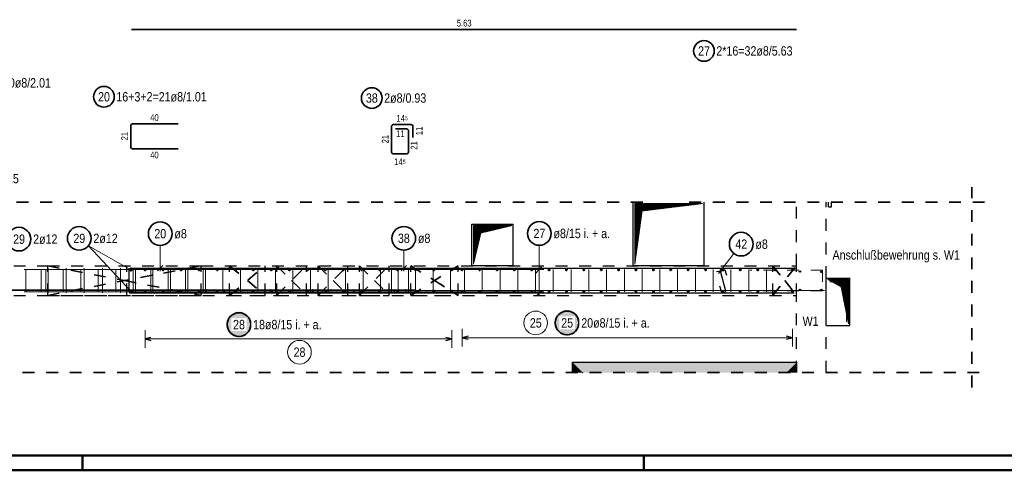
# Model space of a CAD drawing. Header units: millimetres. Extents: x -4.8 to 49, y -12 to 21.
# Tile 30 of 56: x 29 to 37.3, y 0 to 3.8. Entities that reach past the tile are written whole.
import ezdxf

# ---------------------------------------------------------------- set-up
doc = ezdxf.new("R2010")
doc.units = ezdxf.units.MM
doc.linetypes.add('DOT', pattern=[0.25, 0, -0.25])
doc.linetypes.add('HIDDEN', pattern=[0.375, 0.25, -0.125])
doc.layers.add('Achsen', color=7, linetype='Continuous', lineweight=20)
doc.layers.add('nplo Bewehrung', color=7, linetype='Continuous', lineweight=20)
doc.styles.add('Arial Narrow', font='ARIALN.TTF')
pattern_1 = [(45, (0, 0), (-0.00183847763, 0.00183847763), [])]

msp = doc.modelspace()

# ---------------------------------------------------------------- hatches: boundary and pattern name
at = {"lineweight": 50, "true_color": 0xd7ffd7}
for points in [[(35.459044, 0.825926), (35.546277, 0.91316), (33.646277, 0.91316), (33.733511, 0.825926)], [(33.646277, 0.825926), (33.733511, 0.825926), (33.646277, 0.91316)], [(35.459044, 0.825926), (35.546277, 0.825926), (35.546277, 0.91316)]]:
    msp.add_hatch(color=254, dxfattribs=at).paths.add_polyline_path(points)
at = {"layer": 'Achsen', "lineweight": 13}
h = msp.add_hatch(dxfattribs=at)
h.set_pattern_fill('Mau', color=6, scale=0.01, angle=45, style=0, pattern_type=2)
h.set_pattern_definition(pattern_1)
h.paths.add_polyline_path([(34.173897, 1.744407), (34.236397, 2.193073), (34.748897, 2.255573), (34.173897, 2.255573)])
h = msp.add_hatch(dxfattribs=at)
h.set_pattern_fill('Mau', color=6, scale=0.01, angle=45, style=0, pattern_type=2)
h.set_pattern_definition(pattern_1)
h.paths.add_polyline_path([(32.808922, 1.744407), (32.871422, 2.006907), (33.133922, 2.069407), (32.808922, 2.069407)])
h = msp.add_hatch(dxfattribs=at)
h.set_pattern_fill('Mau', color=6, scale=0.01, angle=45, style=0, pattern_type=2)
h.set_pattern_definition(pattern_1)
h.paths.add_polyline_path([(35.808826, 1.612662), (35.921326, 1.550162), (35.983826, 1.237661), (35.983826, 1.612662)])
at = {"layer": 'Achsen', "lineweight": 25, "true_color": 0xffffff}
for points in [[(30.933675, 1.232297), (30.933608, 1.236136), (30.933407, 1.23997), (30.933073, 1.243795), (30.932605, 1.247606), (30.932004, 1.251398), (30.931271, 1.255167), (30.930408, 1.258908), (30.929414, 1.262617), (30.928291, 1.266289), (30.927041, 1.269919), (30.925665, 1.273504), (30.924165, 1.277038), (30.922542, 1.280518), (30.920799, 1.283939), (30.918938, 1.287297), (30.91696, 1.290588), (30.914869, 1.293808), (30.912667, 1.296953), (30.910356, 1.30002), (30.90794, 1.303004), (30.905421, 1.305901), (30.902803, 1.308709), (30.900088, 1.311424), (30.89728, 1.314043), (30.894382, 1.316562), (30.891398, 1.318978), (30.888332, 1.321289), (30.885186, 1.323491), (30.881966, 1.325582), (30.878675, 1.32756), (30.875317, 1.329421), (30.871896, 1.331164), (30.868416, 1.332787), (30.864882, 1.334287), (30.861297, 1.335663), (30.857667, 1.336913), (30.853995, 1.338036), (30.850287, 1.33903), (30.846545, 1.339893), (30.842776, 1.340626), (30.838984, 1.341226), (30.835173, 1.341694), (30.831348, 1.342029), (30.827514, 1.34223), (30.823675, 1.342297), (30.819836, 1.34223), (30.816002, 1.342029), (30.812177, 1.341694), (30.808366, 1.341226), (30.804574, 1.340626), (30.800805, 1.339893), (30.797064, 1.33903), (30.793355, 1.338036), (30.789683, 1.336913), (30.786053, 1.335663), (30.782468, 1.334287), (30.778934, 1.332787), (30.775454, 1.331164), (30.772033, 1.329421), (30.768675, 1.32756), (30.765384, 1.325582), (30.762164, 1.323491), (30.759019, 1.321289), (30.755952, 1.318978), (30.752969, 1.316562), (30.750071, 1.314043), (30.747263, 1.311424), (30.744548, 1.308709), (30.741929, 1.305901), (30.73941, 1.303004), (30.736994, 1.30002), (30.734683, 1.296953), (30.732481, 1.293808), (30.73039, 1.290588), (30.728412, 1.287297), (30.726551, 1.283939), (30.724808, 1.280518), (30.723185, 1.277038), (30.721685, 1.273504), (30.720309, 1.269919), (30.719059, 1.266289), (30.717936, 1.262617), (30.716943, 1.258908), (30.716079, 1.255167), (30.715346, 1.251398), (30.714746, 1.247606), (30.714278, 1.243795), (30.713943, 1.23997), (30.713742, 1.236136), (30.713675, 1.232297), (30.713742, 1.228458), (30.713943, 1.224624), (30.714278, 1.220799), (30.714746, 1.216988), (30.715346, 1.213196), (30.716079, 1.209427), (30.716943, 1.205686), (30.717936, 1.201977), (30.719059, 1.198305), (30.720309, 1.194675), (30.721685, 1.19109), (30.723185, 1.187556), (30.724808, 1.184076), (30.726551, 1.180655), (30.728412, 1.177297), (30.73039, 1.174006), (30.732481, 1.170786), (30.734683, 1.167641), (30.736994, 1.164574), (30.73941, 1.16159), (30.741929, 1.158693), (30.744548, 1.155885), (30.747263, 1.15317), (30.750071, 1.150551), (30.752969, 1.148032), (30.755952, 1.145616), (30.759019, 1.143305), (30.762164, 1.141103), (30.765384, 1.139012), (30.768675, 1.137034), (30.772033, 1.135173), (30.775454, 1.13343), (30.778934, 1.131807), (30.782468, 1.130307), (30.786053, 1.128931), (30.789683, 1.127681), (30.793355, 1.126558), (30.797064, 1.125564), (30.800805, 1.124701), (30.804574, 1.123968), (30.808366, 1.123368), (30.812177, 1.1229), (30.816002, 1.122565), (30.819836, 1.122364), (30.823675, 1.122297), (30.827514, 1.122364), (30.831348, 1.122565), (30.835173, 1.1229), (30.838984, 1.123368), (30.842776, 1.123968), (30.846545, 1.124701), (30.850287, 1.125564), (30.853995, 1.126558), (30.857667, 1.127681), (30.861297, 1.128931), (30.864882, 1.130307), (30.868416, 1.131807), (30.871896, 1.13343), (30.875317, 1.135173), (30.878675, 1.137034), (30.881966, 1.139012), (30.885186, 1.141103), (30.888332, 1.143305), (30.891398, 1.145616), (30.894382, 1.148032), (30.89728, 1.150551), (30.900088, 1.15317), (30.902803, 1.155885), (30.905421, 1.158693), (30.90794, 1.16159), (30.910356, 1.164574), (30.912667, 1.167641), (30.914869, 1.170786), (30.91696, 1.174006), (30.918938, 1.177297), (30.920799, 1.180655), (30.922542, 1.184076), (30.924165, 1.187556), (30.925665, 1.19109), (30.927041, 1.194675), (30.928291, 1.198305), (30.929414, 1.201977), (30.930408, 1.205686), (30.931271, 1.209427), (30.932004, 1.213196), (30.932605, 1.216988), (30.933073, 1.220799), (30.933407, 1.224624)], [(33.711667, 1.246474), (33.7116, 1.250313), (33.711399, 1.254147), (33.711064, 1.257972), (33.710596, 1.261783), (33.709996, 1.265575), (33.709263, 1.269344), (33.708399, 1.273085), (33.707406, 1.276794), (33.706283, 1.280466), (33.705033, 1.284096), (33.703657, 1.28768), (33.702157, 1.291215), (33.700534, 1.294694), (33.698791, 1.298116), (33.69693, 1.301474), (33.694952, 1.304765), (33.692861, 1.307985), (33.690659, 1.31113), (33.688348, 1.314196), (33.685932, 1.31718), (33.683413, 1.320078), (33.680794, 1.322886), (33.678079, 1.325601), (33.675271, 1.32822), (33.672374, 1.330739), (33.66939, 1.333155), (33.666323, 1.335466), (33.663178, 1.337668), (33.659958, 1.339759), (33.656667, 1.341736), (33.653309, 1.343598), (33.649888, 1.345341), (33.646408, 1.346964), (33.642874, 1.348464), (33.639289, 1.34984), (33.635659, 1.35109), (33.631987, 1.352212), (33.628278, 1.353206), (33.624537, 1.35407), (33.620768, 1.354802), (33.616976, 1.355403), (33.613165, 1.355871), (33.60934, 1.356206), (33.605506, 1.356407), (33.601667, 1.356474), (33.597828, 1.356407), (33.593994, 1.356206), (33.590169, 1.355871), (33.586358, 1.355403), (33.582566, 1.354802), (33.578797, 1.35407), (33.575056, 1.353206), (33.571347, 1.352212), (33.567675, 1.35109), (33.564045, 1.34984), (33.56046, 1.348464), (33.556926, 1.346964), (33.553446, 1.345341), (33.550025, 1.343598), (33.546667, 1.341736), (33.543376, 1.339759), (33.540156, 1.337668), (33.537011, 1.335466), (33.533944, 1.333155), (33.53096, 1.330739), (33.528063, 1.32822), (33.525255, 1.325601), (33.52254, 1.322886), (33.519921, 1.320078), (33.517402, 1.31718), (33.514986, 1.314196), (33.512675, 1.31113), (33.510473, 1.307985), (33.508382, 1.304765), (33.506404, 1.301474), (33.504543, 1.298116), (33.5028, 1.294694), (33.501177, 1.291215), (33.499677, 1.28768), (33.498301, 1.284096), (33.497051, 1.280466), (33.495928, 1.276794), (33.494934, 1.273085), (33.494071, 1.269344), (33.493338, 1.265575), (33.492737, 1.261783), (33.49227, 1.257972), (33.491935, 1.254147), (33.491734, 1.250313), (33.491667, 1.246474), (33.491734, 1.242635), (33.491935, 1.2388), (33.49227, 1.234976), (33.492737, 1.231165), (33.493338, 1.227372), (33.494071, 1.223603), (33.494934, 1.219862), (33.495928, 1.216154), (33.497051, 1.212482), (33.498301, 1.208851), (33.499677, 1.205267), (33.501177, 1.201733), (33.5028, 1.198253), (33.504543, 1.194832), (33.506404, 1.191474), (33.508382, 1.188183), (33.510473, 1.184962), (33.512675, 1.181817), (33.514986, 1.178751), (33.517402, 1.175767), (33.519921, 1.172869), (33.52254, 1.170061), (33.525255, 1.167346), (33.528063, 1.164728), (33.53096, 1.162209), (33.533944, 1.159792), (33.537011, 1.157482), (33.540156, 1.15528), (33.543376, 1.153188), (33.546667, 1.151211), (33.550025, 1.149349), (33.553446, 1.147606), (33.556926, 1.145984), (33.56046, 1.144483), (33.564045, 1.143107), (33.567675, 1.141857), (33.571347, 1.140735), (33.575056, 1.139741), (33.578797, 1.138877), (33.582566, 1.138145), (33.586358, 1.137544), (33.590169, 1.137076), (33.593994, 1.136742), (33.597828, 1.136541), (33.601667, 1.136474), (33.605506, 1.136541), (33.60934, 1.136742), (33.613165, 1.137076), (33.616976, 1.137544), (33.620768, 1.138145), (33.624537, 1.138877), (33.628278, 1.139741), (33.631987, 1.140735), (33.635659, 1.141857), (33.639289, 1.143107), (33.642874, 1.144483), (33.646408, 1.145984), (33.649888, 1.147606), (33.653309, 1.149349), (33.656667, 1.151211), (33.659958, 1.153188), (33.663178, 1.15528), (33.666323, 1.157482), (33.66939, 1.159792), (33.672374, 1.162209), (33.675271, 1.164728), (33.678079, 1.167346), (33.680794, 1.170061), (33.683413, 1.172869), (33.685932, 1.175767), (33.688348, 1.178751), (33.690659, 1.181817), (33.692861, 1.184962), (33.694952, 1.188183), (33.69693, 1.191474), (33.698791, 1.194832), (33.700534, 1.198253), (33.702157, 1.201733), (33.703657, 1.205267), (33.705033, 1.208851), (33.706283, 1.212482), (33.707406, 1.216154), (33.708399, 1.219862), (33.709263, 1.223603), (33.709996, 1.227372), (33.710596, 1.231165), (33.711064, 1.234976), (33.711399, 1.2388)]]:
    msp.add_hatch(color=7, dxfattribs=at).paths.add_polyline_path(points)

# ---------------------------------------------------------------- linework, layer by layer
at = {"color": 2, "linetype": 'Continuous', "lineweight": 35}
for p, q in [((29.914707, 3.728395), (35.544295, 3.728395)), ((29.923702, 2.929763), (30.307705, 2.929823)), ((32.130845, 2.923967), (32.280497, 2.923967)), ((29.907705, 2.735905), (29.907705, 2.913763)), ((32.114845, 2.692467), (32.114845, 2.907967)), ((32.148997, 2.886467), (32.242997, 2.886467)), ((32.258997, 2.870467), (32.258997, 2.692467)), ((32.296497, 2.907967), (32.296497, 2.813967)), ((30.307705, 2.719905), (29.923705, 2.719905)), ((32.242997, 2.676467), (32.130845, 2.676467))]:
    msp.add_line(p, q, dxfattribs=at)
at = {"color": 2, "linetype": 'HIDDEN', "lineweight": 35, "ltscale": 0.25}
for p, q in [((37.028408, 0.700926), (37.028408, 2.393073)), ((26.14161, 2.268073), (34.286397, 2.268073)), ((34.636397, 2.268073), (37.153408, 2.268073)), ((26.39161, 0.825926), (37.153408, 0.825926))]:
    msp.add_line(p, q, dxfattribs=at)
at = {"color": 3, "linetype": 'Continuous', "lineweight": 25}
for p, q in [((34.161397, 1.731907), (34.161397, 2.268073)), ((34.761397, 1.731907), (34.761397, 2.268073)), ((32.796422, 2.081907), (33.146422, 2.081907)), ((32.796422, 1.731907), (32.796422, 2.081907)), ((33.146422, 1.731907), (33.146422, 2.081907)), ((32.196874, 1.687316), (32.241068, 1.73151)), ((32.796422, 1.731907), (33.146422, 1.731907)), ((34.161397, 1.731907), (34.761397, 1.731907)), ((34.867853, 1.681175), (34.929872, 1.688917)), ((34.944171, 1.525639), (34.899318, 1.683443)), ((34.937785, 1.694413), (34.950769, 1.649031)), ((35.796326, 1.625162), (35.996326, 1.625162)), ((35.796326, 1.225161), (35.796326, 1.625162)), ((35.996326, 1.225161), (35.996326, 1.625162)), ((33.344481, 1.477316), (33.388676, 1.52151)), ((34.89272, 1.560051), (34.905704, 1.514669)), ((29.894263, 1.499413), (35.52385, 1.499413)), ((35.796326, 1.225161), (35.996326, 1.225161)), ((33.646277, 0.91316), (35.546277, 0.91316)), ((33.646277, 0.825926), (33.646277, 0.91316)), ((35.546277, 0.825926), (35.546277, 0.91316))]:
    msp.add_line(p, q, dxfattribs=at)
at = {"color": 3, "linetype": 'HIDDEN', "lineweight": 25, "ltscale": 0.25}
for p, q in [((35.54385, 1.729413), (35.54385, 2.268073)), ((35.79385, 0.825926), (35.79385, 2.268073)), ((35.81385, 2.229377), (35.81385, 2.268073)), ((35.83885, 2.229377), (35.83885, 2.268073)), ((35.81385, 2.229377), (35.83885, 2.229377)), ((28.71661, 1.729413), (29.204145, 1.729413)), ((29.204145, 1.729413), (30.504145, 1.729413)), ((29.204145, 1.47956), (29.204145, 1.729413)), ((29.874263, 1.479413), (29.874263, 1.729413)), ((30.504145, 1.729413), (35.54385, 1.729413)), ((30.504145, 1.47956), (30.504145, 1.729413)), ((30.744844, 1.47956), (30.744844, 1.729413)), ((31.044844, 1.47956), (31.044844, 1.729413)), ((31.144844, 1.47956), (31.144844, 1.729413)), ((31.394844, 1.47956), (31.394844, 1.729413)), ((31.494844, 1.47956), (31.494844, 1.729413)), ((31.744844, 1.47956), (31.744844, 1.729413)), ((31.844845, 1.47956), (31.844845, 1.729413)), ((32.094845, 1.47956), (32.094845, 1.729413)), ((32.278997, 1.47956), (32.278997, 1.729413)), ((32.678997, 1.47956), (32.678997, 1.729413)), ((35.343951, 1.479413), (35.343951, 1.729413)), ((35.54385, 1.729413), (35.543951, 1.729413)), ((35.543951, 1.479413), (35.543951, 1.729413)), ((28.71661, 1.479413), (35.54385, 1.479413)), ((29.204145, 1.47956), (30.504145, 1.47956)), ((30.744844, 1.47956), (31.044844, 1.47956)), ((31.144844, 1.47956), (31.394844, 1.47956)), ((31.494844, 1.47956), (31.744844, 1.47956)), ((31.844845, 1.47956), (32.094845, 1.47956)), ((32.278997, 1.47956), (32.678997, 1.47956)), ((35.54385, 1.479413), (35.543951, 1.479413)), ((35.54385, 0.825926), (35.54385, 1.479413))]:
    msp.add_line(p, q, dxfattribs=at)
at = {"color": 5, "linetype": 'Continuous', "lineweight": 18}
for p, q in [((32.218971, 1.861924), (32.218971, 1.684413)), ((33.366578, 1.902842), (33.366578, 1.474413)), ((35.014441, 1.833598), (34.883511, 1.665315))]:
    msp.add_line(p, q, dxfattribs=at)
at = {"color": 8, "linetype": 'HIDDEN', "lineweight": 18}
for p, q in [((32.114845, 1.515413), (32.114845, 1.693413)), ((32.130845, 1.709413), (32.242997, 1.709413)), ((32.148997, 1.709413), (32.242997, 1.709413)), ((32.258997, 1.693413), (32.258997, 1.515413)), ((32.258997, 1.693413), (32.258997, 1.599413)), ((32.242997, 1.499413), (32.130845, 1.499413))]:
    msp.add_line(p, q, dxfattribs=at)
at = {"color": 4, "linetype": 'Continuous', "lineweight": 50}
for p, q in [((0.5, 0.125), (43.625, 0.125)), ((0, 0), (43.75, 0))]:
    msp.add_line(p, q, dxfattribs=at)
at = {"color": 4, "linetype": 'Continuous', "lineweight": 50, "ltscale": 4}
for p, q in [((29.5, 0), (29.5, 0.125)), ((34.25, 0), (34.25, 0.125))]:
    msp.add_line(p, q, dxfattribs=at)
at = {"color": 2, "linetype": 'Continuous', "lineweight": 35}
for centre, radius in [((34.76062, 3.546673), 0.0875), ((29.680509, 3.158945), 0.0875), ((31.948153, 3.148176), 0.0875), ((33.366578, 2.002842), 0.1), ((32.218971, 1.961924), 0.1), ((35.075847, 1.912524), 0.1)]:
    msp.add_circle(centre, radius, dxfattribs=at)
at = {"color": 9, "linetype": 'Continuous', "lineweight": 0}
for centre in [(33.89085, 1.699406), (34.92104, 1.699413), (34.922449, 1.509669)]:
    msp.add_circle(centre, 0.00111, dxfattribs=at)
at = {"color": 10, "linetype": 'Continuous'}
for centre in [(35.57387, 1.681159), (35.754343, 1.677663), (35.57387, 1.525501), (35.754343, 1.525501)]:
    msp.add_circle(centre, 0.006, dxfattribs=at)
at = {"color": 2, "linetype": 'Continuous', "lineweight": 35}
for centre, start, end in [((29.923705, 2.913763), 90.008949, 180), ((32.130845, 2.907967), 90, 180), ((32.280497, 2.907967), 0, 90), ((32.242997, 2.870467), 0, 90), ((29.923705, 2.735905), 180, 270), ((32.130845, 2.692467), 180, 270), ((32.242997, 2.692467), 270, 0)]:
    msp.add_arc(centre, 0.016, start, end, dxfattribs=at)
at = {"color": 8, "linetype": 'HIDDEN', "lineweight": 18}
for centre, start, end in [((32.130845, 1.693413), 90, 180), ((32.242997, 1.693413), 0, 90), ((32.242997, 1.693413), 0, 90), ((32.130845, 1.515413), 180, 270), ((32.242997, 1.515413), 270, 0)]:
    msp.add_arc(centre, 0.016, start, end, dxfattribs=at)
at = {"color": 3, "linetype": 'Continuous', "lineweight": 25}
for centre, start, end in [((34.918556, 1.688911), 15.9666607, 195.8666607), ((34.924933, 1.520171), 195.9666607, 15.8666607)]:
    msp.add_arc(centre, 0.02, start, end, dxfattribs=at)
at = {"layer": 'Achsen', "color": 6, "linetype": 'Continuous', "lineweight": 13}
for p, q in [((34.173897, 1.744407), (34.173897, 2.255573)), ((34.173897, 2.255573), (34.748897, 2.255573)), ((34.236397, 2.193073), (34.748897, 2.255573)), ((34.173897, 1.744407), (34.236397, 2.193073)), ((32.808922, 1.744407), (32.808922, 2.069407)), ((32.808922, 2.069407), (33.133922, 2.069407)), ((32.808922, 1.744407), (32.871422, 2.006907)), ((32.871422, 2.006907), (33.133922, 2.069407)), ((35.808826, 1.612662), (35.983826, 1.612662)), ((35.808826, 1.612662), (35.921326, 1.550162)), ((35.983826, 1.612662), (35.983826, 1.237661)), ((35.921326, 1.550162), (35.983826, 1.237661))]:
    msp.add_line(p, q, dxfattribs=at)
at = {"layer": 'Achsen', "color": 5, "linetype": 'Continuous', "lineweight": 18}
for p, q in [((29.909263, 1.694413), (29.54957, 1.899196)), ((29.909263, 1.514413), (29.54957, 1.899196)), ((30.156902, 1.900962), (30.156902, 1.684457)), ((30.02828, 1.185639), (30.028288, 1.035639)), ((32.625021, 1.035776), (32.625013, 1.185776)), ((32.712999, 1.196474), (32.712999, 1.046474)), ((35.50985, 1.046474), (35.50985, 1.196474)), ((32.625017, 1.110776), (30.028284, 1.110639)), ((35.50985, 1.121474), (32.712999, 1.121474))]:
    msp.add_line(p, q, dxfattribs=at)
at = {"layer": 'Achsen', "color": 2, "linetype": 'DOT', "lineweight": 35, "ltscale": 0.25}
for p, q in [((29.204145, 1.47956), (30.504145, 1.729511)), ((29.204145, 1.729511), (29.854145, 1.604536)), ((30.744844, 1.47956), (31.044844, 1.729511)), ((30.744844, 1.729511), (30.894844, 1.604536)), ((31.144844, 1.47956), (31.394844, 1.729511)), ((31.144844, 1.729511), (31.269844, 1.604536)), ((31.494844, 1.47956), (31.744844, 1.729511)), ((31.494844, 1.729511), (31.619844, 1.604536)), ((31.844845, 1.47956), (32.094845, 1.729511)), ((31.844845, 1.729511), (31.969845, 1.604536)), ((32.278997, 1.47956), (32.678997, 1.729511)), ((32.278997, 1.729511), (32.478997, 1.604536)), ((35.343951, 1.479413), (35.543951, 1.729413)), ((35.343951, 1.729413), (35.443951, 1.604413)), ((29.854145, 1.604536), (30.504145, 1.47956)), ((30.894844, 1.604536), (31.044844, 1.47956)), ((31.269844, 1.604536), (31.394844, 1.47956)), ((31.619844, 1.604536), (31.744844, 1.47956)), ((31.969845, 1.604536), (32.094845, 1.47956)), ((32.478997, 1.604536), (32.678997, 1.47956)), ((35.443951, 1.604413), (35.543951, 1.479413))]:
    msp.add_line(p, q, dxfattribs=at)
at = {"layer": 'Achsen', "color": 3, "linetype": 'Continuous', "lineweight": 25}
for p, q in [((29.894263, 1.51556), (29.894263, 1.693418)), ((29.91026, 1.709418), (30.294263, 1.709478)), ((29.914846, 1.708832), (35.526752, 1.708832)), ((30.134804, 1.68736), (30.178999, 1.731554)), ((33.331494, 1.660428), (33.384246, 1.721294)), ((30.294263, 1.49956), (29.910263, 1.49956)), ((30.078283, 1.12404), (30.028284, 1.110639)), ((30.028284, 1.110639), (30.078284, 1.097245)), ((32.625017, 1.110776), (32.575016, 1.124171)), ((32.575017, 1.097376), (32.625017, 1.110776)), ((32.762999, 1.134871), (32.712999, 1.121474)), ((32.712999, 1.121474), (32.762999, 1.108076)), ((35.50985, 1.121474), (35.45985, 1.134871)), ((35.45985, 1.108076), (35.50985, 1.121474))]:
    msp.add_line(p, q, dxfattribs=at)
at = {"layer": 'Achsen', "color": 10, "linetype": 'HIDDEN', "ltscale": 0.25}
for p, q in [((35.764382, 1.692401), (35.148462, 1.692401)), ((35.764382, 1.692401), (35.764382, 1.517163)), ((35.764382, 1.517163), (35.152649, 1.517163))]:
    msp.add_line(p, q, dxfattribs=at)
at = {"layer": 'Achsen', "color": 9, "linetype": 'Continuous', "lineweight": 0}
for p in [(35.826326, 1.595162), (35.966326, 1.255161)]:
    msp.add_line(p, (35.966326, 1.595162), dxfattribs=at)
at = {"layer": 'Achsen', "color": 2, "linetype": 'Continuous', "lineweight": 35}
for centre in [(30.156902, 2.000962), (28.961161, 1.954797), (29.471282, 1.961414), (33.601667, 1.246474), (30.823675, 1.232297)]:
    msp.add_circle(centre, 0.1, dxfattribs=at)
at = {"layer": 'Achsen', "color": 9, "linetype": 'Continuous', "lineweight": 0}
for centre, radius in [((29.874263, 1.729659), 0.00111), ((32.678997, 1.479413), 0.00111), ((33.336067, 1.246513), 0.1), ((31.335869, 0.998894), 0.1), ((33.733511, 0.825926), 0.00111), ((35.459044, 0.825926), 0.00111)]:
    msp.add_circle(centre, radius, dxfattribs=at)
at = {"layer": 'Achsen', "color": 4, "linetype": 'Continuous', "lineweight": 50}
for centre, radius in [((29.909263, 1.694413), 0.006), ((29.909263, 1.694413), 0.006), ((29.909263, 1.694413), 0.0054), ((29.909263, 1.694413), 0.0042), ((29.909263, 1.694413), 0.003), ((29.909263, 1.694413), 0.0018), ((29.909263, 1.694413), 0.0006), ((30.028262, 1.695651), 0.004), ((30.028262, 1.695651), 0.004), ((30.028262, 1.695651), 0.0036), ((30.028262, 1.695651), 0.0028), ((30.028262, 1.695651), 0.002), ((30.028262, 1.695651), 0.0012), ((30.028262, 1.695651), 0.0004), ((30.181011, 1.695643), 0.004), ((30.181011, 1.695643), 0.004), ((30.181011, 1.695643), 0.0036), ((30.181011, 1.695643), 0.0028), ((30.181011, 1.695643), 0.002), ((30.181011, 1.695643), 0.0012), ((30.181011, 1.695643), 0.0004), ((30.33376, 1.695635), 0.004), ((30.33376, 1.695635), 0.004), ((30.33376, 1.695635), 0.0036), ((30.33376, 1.695635), 0.0028), ((30.33376, 1.695635), 0.002), ((30.33376, 1.695635), 0.0012), ((30.33376, 1.695635), 0.0004), ((30.486509, 1.695627), 0.004), ((30.486509, 1.695627), 0.004), ((30.486509, 1.695627), 0.0036), ((30.486509, 1.695627), 0.0028), ((30.486509, 1.695627), 0.002), ((30.486509, 1.695627), 0.0012), ((30.486509, 1.695627), 0.0004), ((30.639258, 1.695618), 0.004), ((30.639258, 1.695618), 0.004), ((30.639258, 1.695618), 0.0036), ((30.639258, 1.695618), 0.0028), ((30.639258, 1.695618), 0.002), ((30.639258, 1.695618), 0.0012), ((30.639258, 1.695618), 0.0004), ((30.792007, 1.69561), 0.004), ((30.792007, 1.69561), 0.004), ((30.792007, 1.69561), 0.0036), ((30.792007, 1.69561), 0.0028), ((30.792007, 1.69561), 0.002), ((30.792007, 1.69561), 0.0012), ((30.792007, 1.69561), 0.0004), ((30.944756, 1.695602), 0.004), ((30.944756, 1.695602), 0.004), ((30.944756, 1.695602), 0.0036), ((30.944756, 1.695602), 0.0028), ((30.944756, 1.695602), 0.002), ((30.944756, 1.695602), 0.0012), ((30.944756, 1.695602), 0.0004), ((31.097505, 1.695594), 0.004), ((31.097505, 1.695594), 0.004), ((31.097505, 1.695594), 0.0036), ((31.097505, 1.695594), 0.0028), ((31.097505, 1.695594), 0.002), ((31.097505, 1.695594), 0.0012), ((31.097505, 1.695594), 0.0004), ((31.250254, 1.695586), 0.004), ((31.250254, 1.695586), 0.004), ((31.250254, 1.695586), 0.0036), ((31.250254, 1.695586), 0.0028), ((31.250254, 1.695586), 0.002), ((31.250254, 1.695586), 0.0012), ((31.250254, 1.695586), 0.0004), ((31.403003, 1.695578), 0.004), ((31.403003, 1.695578), 0.004), ((31.403003, 1.695578), 0.0036), ((31.403003, 1.695578), 0.0028), ((31.403003, 1.695578), 0.002), ((31.403003, 1.695578), 0.0012), ((31.403003, 1.695578), 0.0004), ((31.555752, 1.69557), 0.004), ((31.555752, 1.69557), 0.004), ((31.555752, 1.69557), 0.0036), ((31.555752, 1.69557), 0.0028), ((31.555752, 1.69557), 0.002), ((31.555752, 1.69557), 0.0012), ((31.555752, 1.69557), 0.0004), ((31.708501, 1.695562), 0.004), ((31.708501, 1.695562), 0.004), ((31.708501, 1.695562), 0.0036), ((31.708501, 1.695562), 0.0028), ((31.708501, 1.695562), 0.002), ((31.708501, 1.695562), 0.0012), ((31.708501, 1.695562), 0.0004), ((31.86125, 1.695554), 0.004), ((31.86125, 1.695554), 0.004), ((31.86125, 1.695554), 0.0036), ((31.86125, 1.695554), 0.0028), ((31.86125, 1.695554), 0.002), ((31.86125, 1.695554), 0.0012), ((31.86125, 1.695554), 0.0004), ((32.013999, 1.695546), 0.004), ((32.013999, 1.695546), 0.004), ((32.013999, 1.695546), 0.0036), ((32.013999, 1.695546), 0.0028), ((32.013999, 1.695546), 0.002), ((32.013999, 1.695546), 0.0012), ((32.013999, 1.695546), 0.0004), ((32.166748, 1.695538), 0.004), ((32.166748, 1.695538), 0.004), ((32.166748, 1.695538), 0.0036), ((32.166748, 1.695538), 0.0028), ((32.166748, 1.695538), 0.002), ((32.166748, 1.695538), 0.0012), ((32.166748, 1.695538), 0.0004), ((32.319497, 1.69553), 0.004), ((32.319497, 1.69553), 0.004), ((32.319497, 1.69553), 0.0036), ((32.319497, 1.69553), 0.0028), ((32.319497, 1.69553), 0.002), ((32.319497, 1.69553), 0.0012), ((32.319497, 1.69553), 0.0004), ((32.472246, 1.695522), 0.004), ((32.472246, 1.695522), 0.004), ((32.472246, 1.695522), 0.0036), ((32.472246, 1.695522), 0.0028), ((32.472246, 1.695522), 0.002), ((32.472246, 1.695522), 0.0012), ((32.472246, 1.695522), 0.0004), ((32.624995, 1.695514), 0.004), ((32.624995, 1.695514), 0.004), ((32.624995, 1.695514), 0.0036), ((32.624995, 1.695514), 0.0028), ((32.624995, 1.695514), 0.002), ((32.624995, 1.695514), 0.0012), ((32.624995, 1.695514), 0.0004), ((32.712999, 1.695413), 0.004), ((32.712999, 1.695413), 0.004), ((32.712999, 1.695413), 0.0036), ((32.712999, 1.695413), 0.0028), ((32.712999, 1.695413), 0.002), ((32.712999, 1.695413), 0.0012), ((32.712999, 1.695413), 0.0004), ((32.860202, 1.695413), 0.004), ((32.860202, 1.695413), 0.004), ((32.860202, 1.695413), 0.0036), ((32.860202, 1.695413), 0.0028), ((32.860202, 1.695413), 0.002), ((32.860202, 1.695413), 0.0012), ((32.860202, 1.695413), 0.0004), ((33.007404, 1.695413), 0.004), ((33.007404, 1.695413), 0.004), ((33.007404, 1.695413), 0.0036), ((33.007404, 1.695413), 0.0028), ((33.007404, 1.695413), 0.002), ((33.007404, 1.695413), 0.0012), ((33.007404, 1.695413), 0.0004), ((33.154607, 1.695413), 0.004), ((33.154607, 1.695413), 0.004), ((33.154607, 1.695413), 0.0036), ((33.154607, 1.695413), 0.0028), ((33.154607, 1.695413), 0.002), ((33.154607, 1.695413), 0.0012), ((33.154607, 1.695413), 0.0004), ((33.30181, 1.695413), 0.004), ((33.30181, 1.695413), 0.004), ((33.30181, 1.695413), 0.0036), ((33.30181, 1.695413), 0.0028), ((33.30181, 1.695413), 0.002), ((33.30181, 1.695413), 0.0012), ((33.30181, 1.695413), 0.0004), ((33.449013, 1.695413), 0.004), ((33.449013, 1.695413), 0.004), ((33.449013, 1.695413), 0.0036), ((33.449013, 1.695413), 0.0028), ((33.449013, 1.695413), 0.002), ((33.449013, 1.695413), 0.0012), ((33.449013, 1.695413), 0.0004), ((33.596215, 1.695413), 0.004), ((33.596215, 1.695413), 0.004), ((33.596215, 1.695413), 0.0036), ((33.596215, 1.695413), 0.0028), ((33.596215, 1.695413), 0.002), ((33.596215, 1.695413), 0.0012), ((33.596215, 1.695413), 0.0004), ((33.743418, 1.695413), 0.004), ((33.743418, 1.695413), 0.004), ((33.743418, 1.695413), 0.0036), ((33.743418, 1.695413), 0.0028), ((33.743418, 1.695413), 0.002), ((33.743418, 1.695413), 0.0012), ((33.743418, 1.695413), 0.0004), ((33.890621, 1.695413), 0.004), ((33.890621, 1.695413), 0.004), ((33.890621, 1.695413), 0.0036), ((33.890621, 1.695413), 0.0028), ((33.890621, 1.695413), 0.002), ((33.890621, 1.695413), 0.0012), ((33.890621, 1.695413), 0.0004), ((34.037823, 1.695413), 0.004), ((34.037823, 1.695413), 0.004), ((34.037823, 1.695413), 0.0036), ((34.037823, 1.695413), 0.0028), ((34.037823, 1.695413), 0.002), ((34.037823, 1.695413), 0.0012), ((34.037823, 1.695413), 0.0004), ((34.185026, 1.695413), 0.004), ((34.185026, 1.695413), 0.004), ((34.185026, 1.695413), 0.0036), ((34.185026, 1.695413), 0.0028), ((34.185026, 1.695413), 0.002), ((34.185026, 1.695413), 0.0012), ((34.185026, 1.695413), 0.0004), ((34.332229, 1.695413), 0.004), ((34.332229, 1.695413), 0.004), ((34.332229, 1.695413), 0.0036), ((34.332229, 1.695413), 0.0028), ((34.332229, 1.695413), 0.002), ((34.332229, 1.695413), 0.0012), ((34.332229, 1.695413), 0.0004), ((34.479431, 1.695413), 0.004), ((34.479431, 1.695413), 0.004), ((34.479431, 1.695413), 0.0036), ((34.479431, 1.695413), 0.0028), ((34.479431, 1.695413), 0.002), ((34.479431, 1.695413), 0.0012), ((34.479431, 1.695413), 0.0004), ((34.626634, 1.695413), 0.004), ((34.626634, 1.695413), 0.004), ((34.626634, 1.695413), 0.0036), ((34.626634, 1.695413), 0.0028), ((34.626634, 1.695413), 0.002), ((34.626634, 1.695413), 0.0012), ((34.626634, 1.695413), 0.0004), ((34.773837, 1.695413), 0.004), ((34.773837, 1.695413), 0.004), ((34.773837, 1.695413), 0.0036), ((34.773837, 1.695413), 0.0028), ((34.773837, 1.695413), 0.002), ((34.773837, 1.695413), 0.0012), ((34.773837, 1.695413), 0.0004), ((34.92104, 1.695413), 0.004), ((34.92104, 1.695413), 0.004), ((34.92104, 1.695413), 0.0036), ((34.92104, 1.695413), 0.0028), ((34.92104, 1.695413), 0.002), ((34.92104, 1.695413), 0.0012), ((34.92104, 1.695413), 0.0004), ((35.068242, 1.695413), 0.004), ((35.068242, 1.695413), 0.004), ((35.068242, 1.695413), 0.0036), ((35.068242, 1.695413), 0.0028), ((35.068242, 1.695413), 0.002), ((35.068242, 1.695413), 0.0012), ((35.068242, 1.695413), 0.0004), ((35.215445, 1.695413), 0.004), ((35.215445, 1.695413), 0.004), ((35.215445, 1.695413), 0.0036), ((35.215445, 1.695413), 0.0028), ((35.215445, 1.695413), 0.002), ((35.215445, 1.695413), 0.0012), ((35.215445, 1.695413), 0.0004), ((35.362648, 1.695413), 0.004), ((35.362648, 1.695413), 0.004), ((35.362648, 1.695413), 0.0036), ((35.362648, 1.695413), 0.0028), ((35.362648, 1.695413), 0.002), ((35.362648, 1.695413), 0.0012), ((35.362648, 1.695413), 0.0004), ((35.50985, 1.695413), 0.004), ((35.50985, 1.695413), 0.004), ((35.50985, 1.695413), 0.0036), ((35.50985, 1.695413), 0.0028), ((35.50985, 1.695413), 0.002), ((35.50985, 1.695413), 0.0012), ((35.50985, 1.695413), 0.0004), ((29.909263, 1.514413), 0.006), ((29.909263, 1.514413), 0.006), ((29.909263, 1.514413), 0.0054), ((29.909263, 1.514413), 0.0042), ((29.909263, 1.514413), 0.003), ((29.909263, 1.514413), 0.0018), ((29.909263, 1.514413), 0.0006), ((30.028262, 1.513421), 0.004), ((30.028262, 1.513421), 0.004), ((30.028262, 1.513421), 0.0036), ((30.028262, 1.513421), 0.0028), ((30.028262, 1.513421), 0.002), ((30.028262, 1.513421), 0.0012), ((30.028262, 1.513421), 0.0004), ((30.181011, 1.513429), 0.004), ((30.181011, 1.513429), 0.004), ((30.181011, 1.513429), 0.0036), ((30.181011, 1.513429), 0.0028), ((30.181011, 1.513429), 0.002), ((30.181011, 1.513429), 0.0012), ((30.181011, 1.513429), 0.0004), ((30.33376, 1.513437), 0.004), ((30.33376, 1.513437), 0.004), ((30.33376, 1.513437), 0.0036), ((30.33376, 1.513437), 0.0028), ((30.33376, 1.513437), 0.002), ((30.33376, 1.513437), 0.0012), ((30.33376, 1.513437), 0.0004), ((30.486509, 1.513445), 0.004), ((30.486509, 1.513445), 0.004), ((30.486509, 1.513445), 0.0036), ((30.486509, 1.513445), 0.0028), ((30.486509, 1.513445), 0.002), ((30.486509, 1.513445), 0.0012), ((30.486509, 1.513445), 0.0004), ((30.639258, 1.513453), 0.004), ((30.639258, 1.513453), 0.004), ((30.639258, 1.513453), 0.0036), ((30.639258, 1.513453), 0.0028), ((30.639258, 1.513453), 0.002), ((30.639258, 1.513453), 0.0012), ((30.639258, 1.513453), 0.0004), ((30.792007, 1.513461), 0.004), ((30.792007, 1.513461), 0.004), ((30.792007, 1.513461), 0.0036), ((30.792007, 1.513461), 0.0028), ((30.792007, 1.513461), 0.002), ((30.792007, 1.513461), 0.0012), ((30.792007, 1.513461), 0.0004), ((30.944756, 1.513469), 0.004), ((30.944756, 1.513469), 0.004), ((30.944756, 1.513469), 0.0036), ((30.944756, 1.513469), 0.0028), ((30.944756, 1.513469), 0.002), ((30.944756, 1.513469), 0.0012), ((30.944756, 1.513469), 0.0004), ((31.097505, 1.513477), 0.004), ((31.097505, 1.513477), 0.004), ((31.097505, 1.513477), 0.0036), ((31.097505, 1.513477), 0.0028), ((31.097505, 1.513477), 0.002), ((31.097505, 1.513477), 0.0012), ((31.097505, 1.513477), 0.0004), ((31.250254, 1.513485), 0.004), ((31.250254, 1.513485), 0.004), ((31.250254, 1.513485), 0.0036), ((31.250254, 1.513485), 0.0028), ((31.250254, 1.513485), 0.002), ((31.250254, 1.513485), 0.0012), ((31.250254, 1.513485), 0.0004), ((31.403003, 1.513493), 0.004), ((31.403003, 1.513493), 0.004), ((31.403003, 1.513493), 0.0036), ((31.403003, 1.513493), 0.0028), ((31.403003, 1.513493), 0.002), ((31.403003, 1.513493), 0.0012), ((31.403003, 1.513493), 0.0004), ((31.555752, 1.513501), 0.004), ((31.555752, 1.513501), 0.004), ((31.555752, 1.513501), 0.0036), ((31.555752, 1.513501), 0.0028), ((31.555752, 1.513501), 0.002), ((31.555752, 1.513501), 0.0012), ((31.555752, 1.513501), 0.0004), ((31.708501, 1.513509), 0.004), ((31.708501, 1.513509), 0.004), ((31.708501, 1.513509), 0.0036), ((31.708501, 1.513509), 0.0028), ((31.708501, 1.513509), 0.002), ((31.708501, 1.513509), 0.0012), ((31.708501, 1.513509), 0.0004), ((31.86125, 1.513517), 0.004), ((31.86125, 1.513517), 0.004), ((31.86125, 1.513517), 0.0036), ((31.86125, 1.513517), 0.0028), ((31.86125, 1.513517), 0.002), ((31.86125, 1.513517), 0.0012), ((31.86125, 1.513517), 0.0004), ((32.013999, 1.513525), 0.004), ((32.013999, 1.513525), 0.004), ((32.013999, 1.513525), 0.0036), ((32.013999, 1.513525), 0.0028), ((32.013999, 1.513525), 0.002), ((32.013999, 1.513525), 0.0012), ((32.013999, 1.513525), 0.0004), ((32.166748, 1.513533), 0.004), ((32.166748, 1.513533), 0.004), ((32.166748, 1.513533), 0.0036), ((32.166748, 1.513533), 0.0028), ((32.166748, 1.513533), 0.002), ((32.166748, 1.513533), 0.0012), ((32.166748, 1.513533), 0.0004), ((32.319497, 1.513541), 0.004), ((32.319497, 1.513541), 0.004), ((32.319497, 1.513541), 0.0036), ((32.319497, 1.513541), 0.0028), ((32.319497, 1.513541), 0.002), ((32.319497, 1.513541), 0.0012), ((32.319497, 1.513541), 0.0004), ((32.472246, 1.51355), 0.004), ((32.472246, 1.51355), 0.004), ((32.472246, 1.51355), 0.0036), ((32.472246, 1.51355), 0.0028), ((32.472246, 1.51355), 0.002), ((32.472246, 1.51355), 0.0012), ((32.472246, 1.51355), 0.0004), ((32.624995, 1.513558), 0.004), ((32.624995, 1.513558), 0.004), ((32.624995, 1.513558), 0.0036), ((32.624995, 1.513558), 0.0028), ((32.624995, 1.513558), 0.002), ((32.624995, 1.513558), 0.0012), ((32.624995, 1.513558), 0.0004), ((32.712999, 1.513413), 0.004), ((32.712999, 1.513413), 0.004), ((32.712999, 1.513413), 0.0036), ((32.712999, 1.513413), 0.0028), ((32.712999, 1.513413), 0.002), ((32.712999, 1.513413), 0.0012), ((32.712999, 1.513413), 0.0004), ((32.860202, 1.513413), 0.004), ((32.860202, 1.513413), 0.004), ((32.860202, 1.513413), 0.0036), ((32.860202, 1.513413), 0.0028), ((32.860202, 1.513413), 0.002), ((32.860202, 1.513413), 0.0012), ((32.860202, 1.513413), 0.0004), ((33.007404, 1.513413), 0.004), ((33.007404, 1.513413), 0.004), ((33.007404, 1.513413), 0.0036), ((33.007404, 1.513413), 0.0028), ((33.007404, 1.513413), 0.002), ((33.007404, 1.513413), 0.0012), ((33.007404, 1.513413), 0.0004), ((33.154607, 1.513413), 0.004), ((33.154607, 1.513413), 0.004), ((33.154607, 1.513413), 0.0036), ((33.154607, 1.513413), 0.0028), ((33.154607, 1.513413), 0.002), ((33.154607, 1.513413), 0.0012), ((33.154607, 1.513413), 0.0004), ((33.30181, 1.513413), 0.004), ((33.30181, 1.513413), 0.004), ((33.30181, 1.513413), 0.0036), ((33.30181, 1.513413), 0.0028), ((33.30181, 1.513413), 0.002), ((33.30181, 1.513413), 0.0012), ((33.30181, 1.513413), 0.0004), ((33.449013, 1.513413), 0.004), ((33.449013, 1.513413), 0.004), ((33.449013, 1.513413), 0.0036), ((33.449013, 1.513413), 0.0028), ((33.449013, 1.513413), 0.002), ((33.449013, 1.513413), 0.0012), ((33.449013, 1.513413), 0.0004), ((33.596215, 1.513413), 0.004), ((33.596215, 1.513413), 0.004), ((33.596215, 1.513413), 0.0036), ((33.596215, 1.513413), 0.0028), ((33.596215, 1.513413), 0.002), ((33.596215, 1.513413), 0.0012), ((33.596215, 1.513413), 0.0004), ((33.743418, 1.513413), 0.004), ((33.743418, 1.513413), 0.004), ((33.743418, 1.513413), 0.0036), ((33.743418, 1.513413), 0.0028), ((33.743418, 1.513413), 0.002), ((33.743418, 1.513413), 0.0012), ((33.743418, 1.513413), 0.0004), ((33.890621, 1.513413), 0.004), ((33.890621, 1.513413), 0.004), ((33.890621, 1.513413), 0.0036), ((33.890621, 1.513413), 0.0028), ((33.890621, 1.513413), 0.002), ((33.890621, 1.513413), 0.0012), ((33.890621, 1.513413), 0.0004), ((34.037823, 1.513413), 0.004), ((34.037823, 1.513413), 0.004), ((34.037823, 1.513413), 0.0036), ((34.037823, 1.513413), 0.0028), ((34.037823, 1.513413), 0.002), ((34.037823, 1.513413), 0.0012), ((34.037823, 1.513413), 0.0004), ((34.185026, 1.513413), 0.004), ((34.185026, 1.513413), 0.004), ((34.185026, 1.513413), 0.0036), ((34.185026, 1.513413), 0.0028), ((34.185026, 1.513413), 0.002), ((34.185026, 1.513413), 0.0012), ((34.185026, 1.513413), 0.0004), ((34.332229, 1.513413), 0.004), ((34.332229, 1.513413), 0.004), ((34.332229, 1.513413), 0.0036), ((34.332229, 1.513413), 0.0028), ((34.332229, 1.513413), 0.002), ((34.332229, 1.513413), 0.0012), ((34.332229, 1.513413), 0.0004), ((34.479431, 1.513413), 0.004), ((34.479431, 1.513413), 0.004), ((34.479431, 1.513413), 0.0036), ((34.479431, 1.513413), 0.0028), ((34.479431, 1.513413), 0.002), ((34.479431, 1.513413), 0.0012), ((34.479431, 1.513413), 0.0004), ((34.626634, 1.513413), 0.004), ((34.626634, 1.513413), 0.004), ((34.626634, 1.513413), 0.0036), ((34.626634, 1.513413), 0.0028), ((34.626634, 1.513413), 0.002), ((34.626634, 1.513413), 0.0012), ((34.626634, 1.513413), 0.0004), ((34.773837, 1.513413), 0.004), ((34.773837, 1.513413), 0.004), ((34.773837, 1.513413), 0.0036), ((34.773837, 1.513413), 0.0028), ((34.773837, 1.513413), 0.002), ((34.773837, 1.513413), 0.0012), ((34.773837, 1.513413), 0.0004), ((34.92104, 1.513413), 0.004), ((34.92104, 1.513413), 0.004), ((34.92104, 1.513413), 0.0036), ((34.92104, 1.513413), 0.0028), ((34.92104, 1.513413), 0.002), ((34.92104, 1.513413), 0.0012), ((34.92104, 1.513413), 0.0004), ((35.068242, 1.513413), 0.004), ((35.068242, 1.513413), 0.004), ((35.068242, 1.513413), 0.0036), ((35.068242, 1.513413), 0.0028), ((35.068242, 1.513413), 0.002), ((35.068242, 1.513413), 0.0012), ((35.068242, 1.513413), 0.0004), ((35.215445, 1.513413), 0.004), ((35.215445, 1.513413), 0.004), ((35.215445, 1.513413), 0.0036), ((35.215445, 1.513413), 0.0028), ((35.215445, 1.513413), 0.002), ((35.215445, 1.513413), 0.0012), ((35.215445, 1.513413), 0.0004), ((35.362648, 1.513413), 0.004), ((35.362648, 1.513413), 0.004), ((35.362648, 1.513413), 0.0036), ((35.362648, 1.513413), 0.0028), ((35.362648, 1.513413), 0.002), ((35.362648, 1.513413), 0.0012), ((35.362648, 1.513413), 0.0004), ((35.50985, 1.513413), 0.004), ((35.50985, 1.513413), 0.004), ((35.50985, 1.513413), 0.0036), ((35.50985, 1.513413), 0.0028), ((35.50985, 1.513413), 0.002), ((35.50985, 1.513413), 0.0012), ((35.50985, 1.513413), 0.0004)]:
    msp.add_circle(centre, radius, dxfattribs=at)
at = {"layer": 'Achsen', "color": 3, "linetype": 'Continuous', "lineweight": 25}
for centre, start, end in [((29.910263, 1.693418), 90.008949, 180), ((29.910263, 1.51556), 180, 270)]:
    msp.add_arc(centre, 0.016, start, end, dxfattribs=at)
at = {"layer": 'nplo Bewehrung', "color": 9, "linetype": 'Continuous', "lineweight": 0}
for p, q in [((29.00414, 1.699511), (33.40414, 1.699511)), ((29.01814, 1.50956), (29.01814, 1.699413)), ((29.01814, 1.50956), (29.01814, 1.699413)), ((29.150145, 1.50956), (29.150145, 1.699413)), ((29.150145, 1.50956), (29.150145, 1.699413)), ((29.188146, 1.509453), (29.188146, 1.699511)), ((29.208145, 1.499413), (29.208145, 1.709413)), ((29.336146, 1.509453), (29.336146, 1.699511)), ((29.361174, 1.499413), (29.361174, 1.709413)), ((29.484146, 1.509453), (29.484146, 1.699511)), ((29.514204, 1.499413), (29.514204, 1.709413)), ((29.632146, 1.509453), (29.632146, 1.699511)), ((29.667233, 1.499413), (29.667233, 1.709413)), ((29.780145, 1.509453), (29.780145, 1.699511)), ((29.820262, 1.499413), (29.820262, 1.709413)), ((29.928145, 1.509453), (29.928145, 1.699511)), ((29.947188, 1.50956), (29.947188, 1.699413)), ((30.076145, 1.509453), (30.076145, 1.699511)), ((30.0954, 1.50956), (30.0954, 1.699413)), ((30.224145, 1.509453), (30.224145, 1.699511)), ((30.243612, 1.50956), (30.243612, 1.699413)), ((30.372145, 1.509453), (30.372145, 1.699511)), ((30.391823, 1.50956), (30.391823, 1.699413)), ((30.520145, 1.509453), (30.520145, 1.699511)), ((30.540035, 1.50956), (30.540035, 1.699413)), ((30.688246, 1.50956), (30.688246, 1.699413)), ((30.836458, 1.50956), (30.836458, 1.699413)), ((30.98467, 1.50956), (30.98467, 1.699413)), ((31.132881, 1.50956), (31.132881, 1.699413)), ((31.281093, 1.50956), (31.281093, 1.699413)), ((31.429304, 1.50956), (31.429304, 1.699413)), ((31.577516, 1.50956), (31.577516, 1.699413)), ((31.725728, 1.50956), (31.725728, 1.699413)), ((31.873939, 1.50956), (31.873939, 1.699413)), ((32.022151, 1.50956), (32.022151, 1.699413)), ((32.170362, 1.50956), (32.170362, 1.699413)), ((32.318574, 1.50956), (32.318574, 1.699413)), ((32.466786, 1.50956), (32.466786, 1.699413)), ((32.614997, 1.50956), (32.614997, 1.699413)), ((32.732999, 1.50956), (32.732999, 1.699413)), ((32.883402, 1.50956), (32.883402, 1.699413)), ((33.033805, 1.50956), (33.033805, 1.699413)), ((33.184208, 1.50956), (33.184208, 1.699413)), ((33.334611, 1.50956), (33.334611, 1.699413)), ((33.485014, 1.50956), (33.485014, 1.699413)), ((33.635417, 1.50956), (33.635417, 1.699413)), ((33.78582, 1.50956), (33.78582, 1.699413)), ((33.936223, 1.50956), (33.936223, 1.699413)), ((34.086626, 1.50956), (34.086626, 1.699413)), ((34.237029, 1.50956), (34.237029, 1.699413)), ((34.387432, 1.50956), (34.387432, 1.699413)), ((34.537835, 1.50956), (34.537835, 1.699413)), ((34.688238, 1.50956), (34.688238, 1.699413)), ((34.838641, 1.50956), (34.838641, 1.699413)), ((34.989044, 1.50956), (34.989044, 1.699413)), ((35.139447, 1.50956), (35.139447, 1.699413)), ((35.28985, 1.50956), (35.28985, 1.699413)), ((26.31661, 1.525078), (32.31661, 1.525078)), ((28.071061, 1.521078), (35.49385, 1.521078)), ((28.357268, 1.521078), (35.780057, 1.521078)), ((28.374263, 1.523078), (30.374263, 1.523078)), ((29.00414, 1.50956), (33.40414, 1.50956)), ((32.713997, 1.521078), (35.513997, 1.521078))]:
    msp.add_line(p, q, dxfattribs=at)
for centre in [(30.548338, 1.523078), (30.548338, 1.523078), (30.699736, 1.523078), (30.699736, 1.523078), (31.091395, 1.523078), (31.091395, 1.523078), (31.44685, 1.523078), (31.44685, 1.523078), (31.795723, 1.523078), (31.795723, 1.523078), (32.13814, 1.523078), (32.13814, 1.523078), (32.236625, 1.523078), (32.236625, 1.523078)]:
    msp.add_circle(centre, 0.006, dxfattribs=at)

# ---------------------------------------------------------------- texts
at = {"color": 3, "lineweight": 25, "char_height": 0.05625, "attachment_point": 1, "line_spacing_factor": 0.9, "style": 'Arial Narrow'}
for s, insert in [('5.63', (32.667626, 3.809645)), ('14{\\A1;\\H.6x;\\S5;}', (32.156944, 3.005217)), ('11', (32.154169, 2.873714)), ('40', (30.072267, 2.694905)), ('14{\\A1;\\H.6x;\\S5;}', (32.138194, 2.637405))]:
    msp.add_mtext(s, dxfattribs=dict(at, insert=insert))
at = {"color": 2, "lineweight": 35, "char_height": 0.07875, "attachment_point": 1, "line_spacing_factor": 0.9, "style": 'Arial Narrow'}
for s, insert in [('27', (34.711007, 3.586048)), ('2*16=32ø8/5.63', (34.86562, 3.586048)), ('16+2*2=20ø8/2.01', (28.484334, 3.315918)), ('20', (29.630897, 3.19832)), ('16+3+2=21ø8/1.01', (29.785509, 3.19832)), ('38', (31.89854, 3.187551)), ('2ø8/0.93', (32.053153, 3.187551)), ('ø8/15', (28.728871, 2.505994)), ('38', (32.169358, 2.001299)), ('ø8', (32.338971, 2.001299)), ('27', (33.316966, 2.042217)), ('ø8/15 i. + a.', (33.486578, 2.042217)), ('42', (35.026235, 1.951899)), ('ø8', (35.195847, 1.951899))]:
    msp.add_mtext(s, dxfattribs=dict(at, insert=insert))
at = {"color": 3, "lineweight": 25, "char_height": 0.05625, "attachment_point": 1, "line_spacing_factor": 0.9, "style": 'Arial Narrow'}
for s, insert, rotation in [('40', (30.072255, 3.011036), 0.008949), ('21', (29.826455, 2.789395), 90), ('21', (32.033595, 2.76478), 90), ('11', (32.321497, 2.83353), 90), ('21', (32.277238, 2.711686), 90)]:
    msp.add_mtext(s, dxfattribs=dict(at, insert=insert, rotation=rotation))
at = {"layer": 'Achsen', "color": 2, "lineweight": 35, "style": 'Arial Narrow'}
for s, p in [('Anschlußbewehrung s. W1', (35.849144, 1.781584)), ('W1', (35.595663, 1.221647))]:
    msp.add_text(s, height=0.07875, dxfattribs=at).set_placement(p)
at = {"layer": 'Achsen', "color": 2, "lineweight": 35, "char_height": 0.07875, "attachment_point": 1, "line_spacing_factor": 0.9, "style": 'Arial Narrow'}
for s, insert in [('29', (29.42167, 2.000789)), ('2ø12', (29.591282, 2.000789)), ('20', (30.107289, 2.040337)), ('ø8', (30.276902, 2.040337)), ('29', (28.911549, 1.994172)), ('2ø12', (29.081161, 1.994172))]:
    msp.add_mtext(s, dxfattribs=dict(at, insert=insert))
at = {"layer": 'Achsen', "color": 9, "lineweight": 0, "insert": (33.286454, 1.285888), "char_height": 0.07875, "attachment_point": 1, "line_spacing_factor": 0.9, "style": 'Arial Narrow'}
msp.add_mtext('25', dxfattribs=at)
at = {"layer": 'Achsen', "color": 9, "lineweight": 0, "insert": (31.286259, 1.038272), "char_height": 0.07875, "attachment_point": 1, "rotation": 359.9969803, "line_spacing_factor": 0.9, "style": 'Arial Narrow'}
msp.add_mtext('28', dxfattribs=at)

# ---------------------------------------------------------------- next in the draw order: texts
at = {"layer": 'Achsen', "color": 2, "lineweight": 35, "char_height": 0.07875, "attachment_point": 1, "rotation": 0.0030197, "line_spacing_factor": 0.9, "style": 'Arial Narrow', "bg_fill": 3, "box_fill_scale": 1.2, "bg_fill_color": 256, "bg_fill_true_color": 13158600, "bg_fill_transparency": 0}
for s, insert in [('28', (30.774061, 1.271669)), ('18ø8/15 i. + a.', (30.943673, 1.271678))]:
    msp.add_mtext(s, dxfattribs=dict(at, insert=insert))
at = {"layer": 'Achsen', "color": 2, "lineweight": 35, "char_height": 0.07875, "attachment_point": 1, "line_spacing_factor": 0.9, "style": 'Arial Narrow', "bg_fill": 3, "box_fill_scale": 1.2, "bg_fill_color": 256, "bg_fill_true_color": 13158600, "bg_fill_transparency": 0}
for s, insert in [('25', (33.552054, 1.285849)), ('20ø8/15 i. + a.', (33.721667, 1.285849))]:
    msp.add_mtext(s, dxfattribs=dict(at, insert=insert))

doc.saveas('drawing.dxf')
